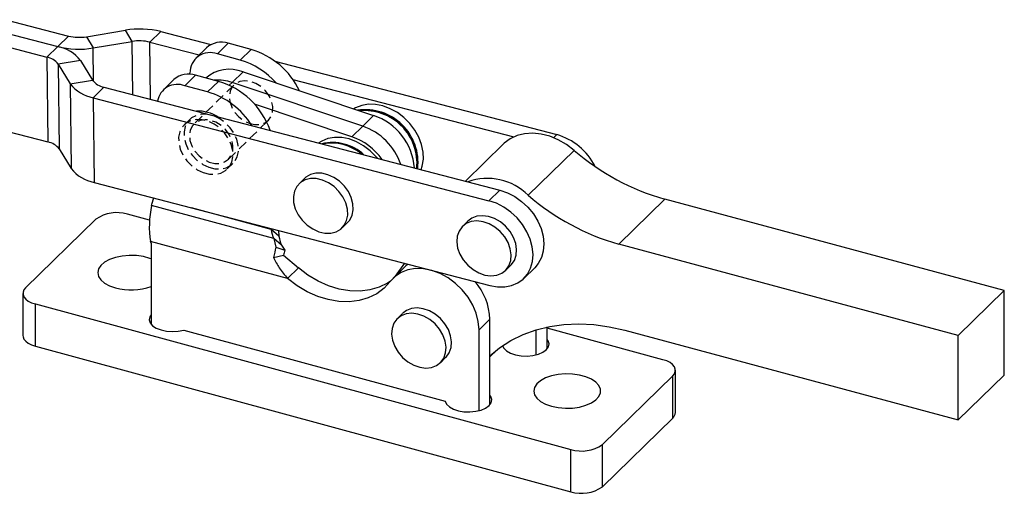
# Model space of a CAD drawing. Extents: x 21 to 399, y 25 to 275.
# Tile 2 of 12: x 101 to 228, y 25 to 86. Entities that reach past the tile are written whole.
import ezdxf

# ---------------------------------------------------------------- set-up
doc = ezdxf.new("R2010")
doc.units = 0
doc.linetypes.add('HIDDEN', pattern=[1.905, 1.27, -0.635])
doc.layers.get('0').update_dxf_attribs({"linetype": 'CONTINUOUS'})

msp = doc.modelspace()

# ---------------------------------------------------------------- linework, layer by layer
at = {"color": 7, "linetype": 'CONTINUOUS'}
for p, q in [((99.42965, 85.740145), (107.510388, 83.635414)), ((97.949452, 84.394484), (106.110302, 82.268887)), ((109.796471, 83.54703), (114.81423, 84.38329)), ((115.700226, 82.92838), (114.81423, 84.38329)), ((119.386394, 84.206523), (117.986308, 82.839996)), ((119.386394, 84.206523), (125.829758, 82.528265)), ((96.715216, 82.98476), (104.710216, 80.90236)), ((106.110302, 82.268887), (107.510388, 83.635414)), ((109.796471, 83.54703), (110.682467, 82.09212)), ((110.682467, 82.09212), (115.700226, 82.92838)), ((117.986308, 82.839996), (124.31528, 81.191534)), ((126.667784, 81.326849), (128.06787, 82.693377)), ((131.010329, 81.893679), (128.06787, 82.693377)), ((104.710216, 80.90236), (106.110302, 82.268887)), ((125.273958, 82.127232), (123.873872, 80.760705)), ((129.610243, 80.527152), (126.667784, 81.326849)), ((129.610243, 80.527152), (131.010329, 81.893679)), ((104.710216, 80.90236), (104.841347, 69.981438)), ((109.042164, 80.491134), (106.176147, 80.013483)), ((106.176147, 80.013483), (107.727329, 77.466258)), ((106.176147, 80.013483), (106.307277, 69.092562)), ((109.042164, 80.491134), (110.593346, 77.943908)), ((134.082156, 80.378822), (170.369625, 70.927279)), ((123.130112, 78.7189), (123.130112, 78.859643)), ((128.569123, 77.63761), (129.96921, 79.004137)), ((129.96921, 79.004137), (146.782923, 73.390811)), ((107.727329, 77.466258), (110.593346, 77.943908)), ((107.727329, 77.466258), (107.858459, 66.545336)), ((121.073699, 78.02765), (119.673613, 76.661123)), ((123.867612, 78.593795), (122.467526, 77.227268)), ((126.810071, 77.794098), (123.867612, 78.593795)), ((126.810071, 77.794098), (125.409985, 76.427571)), ((145.382836, 72.024284), (128.569123, 77.63761)), ((136.374023, 78.050678), (164.858045, 70.631646)), ((112.059277, 77.055032), (110.659191, 75.688505)), ((112.059277, 77.055032), (163.042507, 63.775787)), ((125.409985, 76.427571), (122.467526, 77.227268)), ((110.659191, 75.688505), (110.79032, 64.767583)), ((110.659191, 75.688505), (161.642421, 62.40926)), ((143.98275, 70.657757), (131.463774, 74.837265)), ((145.382836, 72.024284), (146.782923, 73.390811)), ((96.847432, 72.063556), (104.841347, 69.981438)), ((145.382836, 72.024284), (143.98275, 70.657757)), ((106.307277, 69.092562), (107.858459, 66.545336)), ((163.53808, 69.732312), (158.61642, 64.928621)), ((172.628935, 68.9007), (166.701903, 63.115736)), ((110.79032, 64.767583), (161.773551, 51.488341)), ((137.888184, 65.271114), (137.18814, 64.58785)), ((161.642421, 62.40926), (163.042507, 63.775787)), ((118.218569, 61.96181), (118.501987, 62.758979)), ((184.282995, 62.606786), (178.355963, 56.821822)), ((227.997883, 50.83006), (184.282995, 62.606786)), ((118.201403, 61.795813), (118.218569, 61.96181)), ((133.925262, 57.522405), (118.201403, 61.795813)), ((111.023754, 60.02373), (101.969863, 51.186855)), ((117.928832, 59.894118), (115.077094, 60.669159)), ((158.935899, 59.788964), (158.235856, 59.1057)), ((133.542999, 58.841353), (133.590523, 58.713114)), ((134.580534, 57.861068), (133.590523, 58.713114)), ((134.534012, 58.583232), (134.580534, 57.861068)), ((142.732311, 58.907526), (143.432354, 59.59079)), ((135.706421, 52.37828), (118.064109, 57.173082)), ((118.139065, 56.953115), (118.064109, 57.173082)), ((133.925262, 57.522405), (134.219207, 56.418591)), ((134.915272, 56.67036), (133.925262, 57.522405)), ((118.139065, 56.953115), (118.139065, 46.486905)), ((134.219207, 56.418591), (135.35903, 56.037794)), ((134.915272, 56.67036), (135.35903, 56.037794)), ((222.070851, 45.045096), (178.355963, 56.821822)), ((133.911831, 55.100124), (135.205342, 55.378559)), ((135.205342, 55.378559), (137.106507, 53.744807)), ((137.106507, 53.744807), (135.706421, 52.37828)), ((150.719694, 53.810891), (149.319608, 52.444364)), ((150.749717, 54.359641), (149.570322, 52.689066)), ((163.780026, 53.425376), (164.480069, 54.10864)), ((166.14332, 52.404543), (167.543406, 53.77107)), ((227.997883, 50.83006), (222.070851, 45.045096)), ((228.02546, 39.936572), (227.997883, 50.83006)), ((101.623116, 50.465758), (101.623116, 45.022745)), ((103.223031, 49.09923), (172.207645, 30.350691)), ((103.223031, 43.656218), (103.223031, 49.09923)), ((150.52437, 47.872675), (149.847661, 47.212187)), ((161.771886, 47.135871), (160.3718, 45.769344)), ((161.771886, 36.129776), (161.771886, 47.135871)), ((122.346981, 45.736143), (156.023876, 36.583485)), ((160.3718, 35.356133), (160.3718, 45.769344)), ((167.745587, 42.553175), (167.745587, 45.778023)), ((169.145673, 43.326818), (169.145673, 46.138094)), ((184.061708, 41.920619), (169.145673, 45.974478)), ((179.145555, 45.72305), (222.098428, 34.151608)), ((222.098428, 34.151608), (222.070851, 45.045096)), ((103.223031, 43.656218), (172.207645, 24.907678)), ((161.771885, 42.297831), (162.653095, 43.157918)), ((155.391832, 41.531862), (156.06854, 42.192351)), ((176.260984, 30.99612), (185.314875, 39.832995)), ((185.314875, 34.389983), (185.314875, 39.832995)), ((185.661623, 35.11108), (185.661623, 40.554092)), ((228.02546, 39.936572), (222.098428, 34.151608)), ((176.260984, 25.553108), (185.314875, 34.389983)), ((176.260984, 25.553108), (176.260984, 30.99612)), ((172.207645, 24.907678), (172.207645, 30.350691))]:
    msp.add_line(p, q, dxfattribs=at)
at = {"color": 8, "linetype": 'CONTINUOUS'}
for p, q in [((115.782392, 76.085297), (115.700226, 82.92838)), ((118.074582, 75.488266), (117.986308, 82.839996)), ((110.73452, 77.75698), (110.682467, 82.09212)), ((128.569123, 77.63761), (128.203739, 77.280983)), ((169.965468, 70.53281), (170.369625, 70.927279)), ((133.590523, 58.713114), (123.351455, 61.495873)), ((162.495849, 43.032916), (161.771886, 42.326306))]:
    msp.add_line(p, q, dxfattribs=at)
at = {"color": 7, "linetype": 'HIDDEN'}
for p, q in [((128.792661, 77.308471), (123.659012, 72.297872)), ((123.104595, 72.865901), (122.404552, 72.182637)), ((128.094348, 67.753611), (133.227998, 72.76421)), ((127.948722, 66.502315), (128.648766, 67.185579))]:
    msp.add_line(p, q, dxfattribs=at)
at = {"color": 7, "linetype": 'HIDDEN', "flags": 128}
for points in [[(130.753535, 72.396028), (131.457004, 72.22809), (132.132407, 72.236602), (132.737306, 72.421033), (133.233693, 72.769793), (133.590378, 73.260969), (133.784949, 73.863697), (133.80518, 74.540109), (133.6498, 75.247697), (133.328573, 75.942008), (132.861681, 76.579411), (132.278464, 77.119859), (131.615564, 77.529388), (130.914635, 77.782271), (130.219719, 77.86262), (129.57448, 77.765382), (129.019461, 77.496667), (128.589535, 77.07336), (128.311717, 76.52206), (128.203462, 75.87741), (128.271573, 75.179907), (128.511771, 74.473388), (128.908962, 73.802238), (129.43819, 73.208632), (130.0662, 72.729869), (130.753535, 72.396028)], [(124.855643, 66.042089), (125.641475, 65.844224), (126.403997, 65.821777), (127.104974, 65.975873), (127.709257, 66.298783), (128.186543, 66.774318), (128.5129, 67.378631), (128.671963, 68.081419), (128.655756, 68.847442), (128.465091, 69.638288), (128.109529, 70.4143), (127.6069, 71.136569), (126.982407, 71.768872), (126.267366, 72.279507), (125.497631, 72.642865), (124.711799, 72.84073), (123.949277, 72.863177), (123.248299, 72.709081), (122.644017, 72.386171), (122.166731, 71.910636), (121.840374, 71.306323), (121.681311, 70.603535), (121.697518, 69.837512), (121.888183, 69.046666), (122.243745, 68.270654), (122.746374, 67.548385), (123.370867, 66.916082), (124.085908, 66.405447), (124.855643, 66.042089)], [(125.555687, 66.725352), (126.341518, 66.527487), (127.104041, 66.50504), (127.805017, 66.659137), (128.4093, 66.982047), (128.886586, 67.457582), (129.212943, 68.061895), (129.372007, 68.764682), (129.355799, 69.530706), (129.165134, 70.321552), (128.809572, 71.097564), (128.306943, 71.819832), (127.682451, 72.452135), (126.967409, 72.96277), (126.197674, 73.326129), (125.411842, 73.523994), (124.64932, 73.546441), (123.948343, 73.392345), (123.34406, 73.069434), (122.866774, 72.593899), (122.540417, 71.989586), (122.381354, 71.286799), (122.397561, 70.520775), (122.588226, 69.729929), (122.943788, 68.953917), (123.446417, 68.231649), (124.07091, 67.599346), (124.785951, 67.088711), (125.555687, 66.725352)], [(125.619885, 67.385429), (126.323355, 67.217491), (126.998758, 67.226003), (127.603657, 67.410434), (128.100044, 67.759194), (128.456728, 68.25037), (128.651299, 68.853098), (128.67153, 69.52951), (128.516151, 70.237098), (128.194924, 70.931409), (127.728032, 71.568812), (127.144814, 72.10926), (126.481914, 72.518789), (125.780986, 72.771672), (125.08607, 72.852021), (124.440831, 72.754783), (123.885811, 72.486068), (123.455886, 72.062761), (123.178067, 71.511461), (123.069813, 70.866811), (123.137924, 70.169308), (123.378122, 69.462789), (123.775312, 68.791639), (124.30454, 68.198033), (124.932551, 67.71927), (125.619885, 67.385429)]]:
    msp.add_lwpolyline(points, dxfattribs=at)
at = {"color": 7, "linetype": 'CONTINUOUS', "flags": 128}
for points in [[(152.903801, 66.416547), (153.059638, 66.877553), (153.202395, 67.750346), (153.174913, 68.679462), (152.978077, 69.635036), (152.618211, 70.586359), (152.106881, 71.502852), (151.46052, 72.355062), (150.699906, 73.115593), (149.849486, 73.760004), (148.93659, 74.267583), (147.99056, 74.622016), (147.041805, 74.811909), (146.120815, 74.831165), (145.257193, 74.679157), (144.478698, 74.360776), (144.262529, 74.232255)], [(172.628935, 68.9007), (171.638395, 69.649075), (170.582001, 70.257078), (169.486473, 70.709328), (168.379524, 70.994383), (167.289162, 71.105032), (166.242968, 71.038478), (165.26741, 70.7964), (164.387164, 70.384928), (163.624504, 69.814468), (163.53808, 69.732312)], [(147.276958, 67.882129), (147.096918, 68.096052), (146.336304, 68.856583), (145.485884, 69.500995), (144.572988, 70.008574), (143.626958, 70.363006), (142.678203, 70.5529), (141.757213, 70.572155), (140.893591, 70.420148), (140.115096, 70.101767), (139.720274, 69.850366)], [(138.225122, 59.262076), (138.947577, 58.765671), (139.720812, 58.418795), (140.506051, 58.238845), (141.263921, 58.234842), (141.956419, 58.406988), (142.548818, 58.746651), (143.011414, 59.236798), (143.321012, 59.852852), (143.462085, 60.563921), (143.427562, 61.33435), (143.219169, 62.125505), (142.847361, 62.897713), (142.330781, 63.612255), (141.695329, 64.233298), (140.972873, 64.729705), (140.199639, 65.076579), (139.414399, 65.256532), (138.656529, 65.260535), (137.964032, 65.088389), (137.371633, 64.748726), (136.909037, 64.258578), (136.599439, 63.642525), (136.458366, 62.931454), (136.49289, 62.161027), (136.70128, 61.369873), (137.073089, 60.597664), (137.589671, 59.883122), (138.225122, 59.262076)], [(143.432354, 59.59079), (143.711458, 59.920061), (144.021055, 60.536116), (144.162128, 61.247185), (144.127605, 62.017613), (143.919212, 62.808768), (143.547404, 63.580977), (143.030824, 64.295519), (142.395372, 64.916562), (141.672916, 65.412968), (140.899683, 65.759843), (140.114442, 65.939796), (139.356572, 65.943799), (138.664076, 65.771652), (138.071676, 65.431989), (137.888184, 65.271114)], [(163.042507, 63.775787), (164.018655, 63.438842), (164.967134, 62.946219), (165.859125, 62.31289), (166.66753, 61.558096), (167.367782, 60.704773), (167.938604, 59.778846), (168.362654, 58.80845), (168.627045, 57.823075), (168.723744, 56.852655), (168.649814, 55.926677), (168.407501, 55.073277), (168.004169, 54.318385), (167.543406, 53.77107)], [(161.773551, 51.488341), (162.747705, 51.317307), (163.69027, 51.317382), (164.572601, 51.488567), (165.367896, 51.825657), (166.051984, 52.318411), (166.604083, 52.951858), (167.007415, 53.70675), (167.249728, 54.56015), (167.323658, 55.486128), (167.226958, 56.456548), (166.962567, 57.441923), (166.538518, 58.412319), (165.967695, 59.338246), (165.267444, 60.191569), (164.459039, 60.946363), (163.567048, 61.579692), (162.618569, 62.072315), (161.642421, 62.40926)], [(158.918649, 54.099772), (159.598652, 53.532912), (160.349323, 53.103078), (161.13302, 52.831823), (161.910444, 52.732748), (162.642612, 52.810823), (163.29281, 53.06213), (163.828439, 53.474071), (164.222635, 54.025987), (164.45563, 54.690204), (164.515749, 55.433413), (164.399966, 56.21835), (164.114097, 57.005655), (163.67247, 57.755844), (163.097233, 58.431306), (162.41723, 58.998163), (161.666563, 59.427998), (160.882865, 59.699253), (160.105441, 59.798328), (159.373273, 59.720255), (158.723071, 59.468946), (158.187446, 59.057005), (157.79325, 58.505088), (157.560251, 57.840871), (157.500136, 57.097663), (157.615916, 56.312725), (157.901788, 55.525423), (158.343415, 54.775232), (158.918649, 54.099772)], [(164.480069, 54.10864), (164.528482, 54.157335), (164.922678, 54.709251), (165.155674, 55.373467), (165.215792, 56.116677), (165.100009, 56.901614), (164.81414, 57.688918), (164.372513, 58.439108), (163.797276, 59.114569), (163.117273, 59.681426), (162.366606, 60.111261), (161.582909, 60.382517), (160.805484, 60.481592), (160.073317, 60.403518), (159.423115, 60.15221), (158.935899, 59.788964)], [(118.139065, 54.914442), (117.968296, 54.977), (117.145944, 55.200498), (116.249532, 55.327721), (115.320975, 55.352721), (114.403695, 55.274329), (113.540578, 55.09621), (112.771987, 54.826693), (112.133857, 54.47838), (111.656027, 54.067558), (111.360842, 53.613437), (111.262101, 53.13725), (111.364424, 52.661264), (111.663025, 52.207736), (112.143943, 51.797871), (112.784689, 51.450834), (113.555303, 51.182853), (113.555303, 51.182853)], [(148.958811, 52.041371), (148.58612, 51.794884), (147.510224, 51.262369), (146.325305, 50.91436), (145.054919, 50.757779), (143.724329, 50.795738), (142.359993, 51.027484), (140.989039, 51.448408), (139.638732, 52.050138), (138.335918, 52.820714), (137.106507, 53.744807)], [(160.3718, 45.769344), (160.279768, 46.823779), (160.006416, 47.89681), (159.559893, 48.956451), (158.953508, 49.97112), (158.205334, 50.910572), (157.337671, 51.746808), (156.376382, 52.454899), (155.350121, 53.01374), (154.289477, 53.406675), (153.226062, 53.621991), (152.191574, 53.653272), (151.21685, 53.499581), (150.330941, 53.165505), (149.560254, 52.660998), (148.927758, 52.001097)], [(151.231779, 54.234081), (150.96034, 54.027525), (150.719694, 53.810891)], [(148.927758, 52.001097), (148.131505, 51.134793), (147.186034, 50.428357), (146.110138, 49.895842), (144.925219, 49.547833), (143.654833, 49.391252), (142.324243, 49.429211), (140.959907, 49.660957), (139.588953, 50.081881), (138.238646, 50.683611), (136.935832, 51.454187), (135.706421, 52.37828)], [(101.969863, 51.186855), (101.7477, 50.906403), (101.636039, 50.609018), (101.63917, 50.306126), (101.756972, 50.00937), (101.984919, 49.730152), (102.31425, 49.479203), (102.732308, 49.266167), (103.223031, 49.09923)], [(156.091875, 42.215126), (156.140284, 42.263822), (156.534481, 42.815738), (156.767479, 43.479954), (156.827595, 44.223164), (156.711815, 45.008101), (156.425943, 45.795405), (155.984319, 46.545595), (155.409082, 47.221055), (154.729079, 47.787913), (153.978408, 48.217749), (153.194711, 48.489004), (152.417287, 48.58808), (151.685119, 48.510005), (151.03492, 48.258695), (150.547705, 47.895451)], [(118.139065, 47.693032), (117.97987, 47.44166), (117.902161, 47.049344), (118.019803, 46.659675), (118.325134, 46.298035), (118.798265, 45.987981), (119.408375, 45.749711), (120.115723, 45.598744), (120.874232, 45.544916), (121.634492, 45.591732), (122.346981, 45.736143)], [(150.530455, 42.206259), (151.210457, 41.639399), (151.961125, 41.209565), (152.744822, 40.93831), (153.522246, 40.839235), (154.254414, 40.91731), (154.904616, 41.168617), (155.440241, 41.580558), (155.834437, 42.132474), (156.067436, 42.796691), (156.127552, 43.539901), (156.011772, 44.324837), (155.7259, 45.112141), (155.284276, 45.862331), (154.709039, 46.537791), (154.029036, 47.10465), (153.278365, 47.534486), (152.494668, 47.805741), (151.717244, 47.904816), (150.985076, 47.826741), (150.334877, 47.575432), (149.799249, 47.163492), (149.405053, 46.611576), (149.172057, 45.947358), (149.111942, 45.204148), (149.227721, 44.419212), (149.513591, 43.63191), (149.955217, 42.881719), (150.530455, 42.206259)], [(161.771884, 42.409261), (163.020281, 43.436572), (164.470795, 44.377604), (166.038124, 45.156525), (167.709839, 45.767156), (169.472682, 46.204659), (171.312672, 46.46556), (173.215217, 46.547791), (175.16523, 46.450701), (177.147251, 46.175058), (179.145555, 45.72305)], [(101.623116, 45.022745), (101.63917, 44.863114), (101.756972, 44.566358), (101.984919, 44.28714), (102.31425, 44.036191), (102.732308, 43.823155), (103.223031, 43.656218)], [(163.412727, 43.715144), (163.568322, 43.396095), (163.922368, 43.046435), (164.43674, 42.754322), (165.077931, 42.538784), (165.804172, 42.413863), (166.56816, 42.387694), (167.320127, 42.461983), (168.011088, 42.631891), (168.596037, 42.88635), (169.036869, 43.208783), (169.304868, 43.57819), (169.382576, 43.970506), (169.264935, 44.360175), (169.145671, 44.532946)], [(185.314875, 39.832995), (185.537036, 40.113447), (185.648699, 40.410832), (185.645569, 40.713723), (185.527768, 41.010479), (185.299819, 41.289698), (184.970491, 41.540646), (184.552432, 41.753682), (184.061708, 41.920619)], [(169.715855, 35.919619), (170.580303, 35.743224), (171.498168, 35.666664), (172.42653, 35.693517), (173.321975, 35.822529), (174.14264, 36.047667), (174.85015, 36.358403), (175.411418, 36.740209), (175.800205, 37.175231), (175.998331, 37.643128), (175.996527, 38.122022), (175.794884, 38.589519), (175.402826, 39.023762), (174.83869, 39.404444), (174.128845, 39.713766), (173.306495, 39.937264), (172.410083, 40.064487), (171.481526, 40.089487), (170.564245, 40.011095), (169.701129, 39.832976), (168.932536, 39.563459), (168.294408, 39.215146), (167.816578, 38.804324), (167.521391, 38.350203), (167.422652, 37.874016), (167.524975, 37.39803), (167.823577, 36.944501), (168.304493, 36.534636), (168.945239, 36.1876), (169.715855, 35.919619)], [(156.023876, 36.583485), (156.194535, 36.199053), (156.548581, 35.849392), (157.062952, 35.557279), (157.704144, 35.341741), (158.430385, 35.21682), (159.194372, 35.190652), (159.94634, 35.264941), (160.637301, 35.434849), (161.22225, 35.689307), (161.663083, 36.011742), (161.931081, 36.381148), (162.008789, 36.773464), (161.891148, 37.163133), (161.771884, 37.335903)]]:
    msp.add_lwpolyline(points, dxfattribs=at)
at = {"color": 7, "linetype": 'CONTINUOUS'}
for centre, radius, start, end in [((116.674829, 73.289583), 11.248652, 76.05107014, 99.52084407), ((108.866169, 89.093814), 5.624257, 256.05092061, 279.52098879), ((116.630525, 77.381518), 5.624333, 76.05108143, 99.52082797), ((127.163766, 79.978089), 2.861851, 71.58388978, 131.32617974), ((108.821862, 93.185685), 11.248512, 256.05092336, 279.5209936), ((105.253017, 77.548573), 4.797531, 37.83205404, 79.70635451), ((125.730086, 78.901496), 2.600311, 68.86233272, 180.92223128), ((128.18304, 72.258643), 10.041289, 25.44864634, 73.64628974), ((104.281573, 78.542202), 2.398766, 37.83206561, 79.70635573), ((126.885625, 71.098322), 9.8146, 41.25606824, 73.88246505), ((122.963508, 75.878508), 2.861851, 71.58388978, 131.32617974), ((128.212128, 74.725014), 4.625822, 67.67609909, 131.03953572), ((111.516459, 80.408791), 4.7975, 217.83191733, 259.70649614), ((112.487915, 79.415181), 2.398757, 217.83198197, 259.70643937), ((121.524938, 74.809557), 2.594957, 68.70079181, 170.10649638), ((126.698874, 72.281821), 5.672945, 70.7507247, 94.26727462), ((123.958072, 68.135935), 10.070452, 19.40553795, 73.54843876), ((122.589347, 66.81495), 10.017908, 31.80620028, 73.64669678), ((124.184664, 69.071178), 4.885757, 58.30339761, 92.4984107), ((145.694129, 67.318491), 6.825483, 353.35411121, 98.10887939), ((145.560332, 67.19839), 6.87119, 354.56522973, 95.86931256), ((145.59886, 67.242696), 6.783075, 354.23551207, 95.32937857), ((144.373818, 66.0936), 7.6846, 4.09108172, 71.72985202), ((142.741748, 64.459067), 8.012981, 19.18435508, 70.75542851), ((142.741569, 64.458888), 8.013209, 19.18514304, 70.75464055), ((104.4127, 67.621276), 2.398772, 37.83211936, 79.70627048), ((141.508842, 63.945455), 5.964479, 47.34215992, 103.45972771), ((141.381905, 63.846466), 5.980144, 49.75988194, 101.04203804), ((141.339257, 63.100648), 8.00612, 35.29728482, 70.72005537), ((168.15614, 63.218244), 8.02052, 26.75553982, 73.97971207), ((192.467223, 91.697542), 30.220087, 228.96952886, 254.28688573), ((111.647597, 69.487882), 4.797514, 217.83198207, 259.70642352), ((161.43887, 57.796677), 7.482774, 45.30333833, 109.58169834), ((186.540191, 85.912578), 30.220087, 228.96952886, 254.28688573), ((113.701913, 56.255045), 4.623368, 72.69601588, 125.39893363), ((143.126147, 60.751414), 9.75104, 192.06575709, 199.33829054), ((144.1161, 59.899352), 9.75098, 192.06573485, 199.33831279), ((148.461524, 52.403204), 14.797532, 164.25507283, 169.49887819), ((142.480312, 54.030073), 7.398892, 164.25512992, 169.49885178), ((115.553946, 58.510488), 7.595315, 254.74345217, 289.89863393), ((153.955689, 46.855906), 7.821209, 2.05137897, 41.00098785), ((184.66603, 35.145905), 0.996202, 310.64108734, 357.99662004), ((173.582826, 34.764799), 4.623362, 252.69599113, 305.39896817), ((173.582826, 29.321787), 4.623362, 252.69599113, 305.39896817)]:
    msp.add_arc(centre, radius, start, end, dxfattribs=at)
msp.add_ellipse((120.864281, 59.906136), major_axis=(0.523503, 6.051859), ratio=0.4817345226, start_param=1.2951707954, end_param=2.0805689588, dxfattribs=at)
msp.add_open_spline([(133.911831, 55.100124), (134.139855, 54.641196), (134.626126, 53.662512), (135.331705, 52.823735), (135.706421, 52.37828)], degree=3, knots=[0, 0, 0, 0, 0.468923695, 1, 1, 1, 1], dxfattribs=at)

doc.saveas('drawing.dxf')
